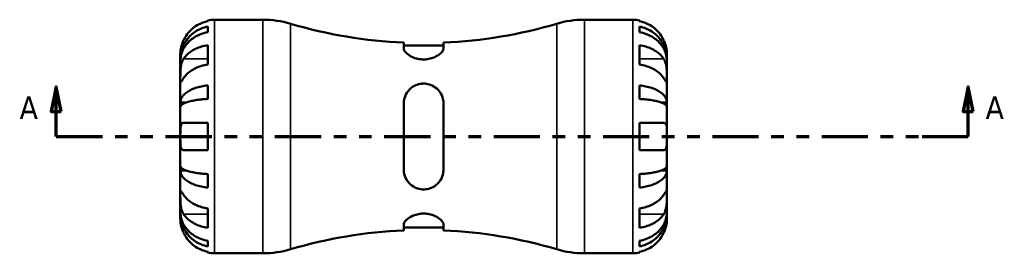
# Model space of a CAD drawing. Header units: inches. Extents: x 0.1 to 37.4, y -3.6 to 21.5.
# Tile 3 of 8: x 12.5 to 20.3, y 10.3 to 12.1. Entities that reach past the tile are written whole.
import ezdxf

# ---------------------------------------------------------------- set-up
doc = ezdxf.new("R2010")
doc.units = ezdxf.units.IN
doc.header["$MEASUREMENT"] = 0
doc.linetypes.add('DOUBLE_DASH_CHAIN', pattern=[1.2403, 0.6614, -0.0827, 0.1654, -0.0827, 0.1654, -0.0827])
for name, color, linetype, lineweight in [('Section Line (ANSI)', 7, 'DOUBLE_DASH_CHAIN', 70), ('Visible (ANSI)', 7, 'Continuous', 50), ('Visible Narrow (ANSI)', 7, 'Continuous', 35)]:
    doc.layers.add(name, color=color, linetype=linetype, lineweight=lineweight)
doc.styles.add('Label Text (ANSI)', font='tahoma.ttf')

# ---------------------------------------------------------------- blocks, each defined once
blk = doc.blocks.new('2dTransSection0')
at = {"layer": 'Section Line (ANSI)', "linetype": 'Continuous'}
for p, q in [((12.7898, 11.6047), (12.7504, 11.4078)), ((12.7898, 11.4078), (12.7898, 11.6047)), ((12.8291, 11.4078), (12.7898, 11.6047)), ((20.0061, 11.6047), (19.9667, 11.4078)), ((20.0061, 11.4078), (20.0061, 11.6047)), ((20.0454, 11.4078), (20.0061, 11.6047)), ((12.7504, 11.4078), (12.8291, 11.4078)), ((12.7898, 11.211), (12.7898, 11.4078)), ((19.9667, 11.4078), (20.0454, 11.4078)), ((20.0061, 11.211), (20.0061, 11.4078)), ((12.7898, 11.211), (13.1559, 11.211)), ((19.6399, 11.211), (20.0061, 11.211))]:
    blk.add_line(p, q, dxfattribs=at)
at = {"layer": 'Section Line (ANSI)', "linetype": 'DOUBLE_DASH_CHAIN', "ltscale": 0.552299}
blk.add_line((12.7898, 11.211), (20.0061, 11.211), dxfattribs=at)
at = {"layer": 'Section Line (ANSI)', "linetype": 'Continuous', "flags": 128}
for points in [[(12.8291, 11.4078), (12.7898, 11.6047), (12.7504, 11.4078), (12.8291, 11.4078)], [(20.0454, 11.4078), (20.0061, 11.6047), (19.9667, 11.4078), (20.0454, 11.4078)]]:
    blk.add_lwpolyline(points, dxfattribs=at)
at = {"layer": 'Section Line (ANSI)'}
for points in [[(12.8291, 11.4078), (12.7898, 11.6047), (12.7504, 11.4078), (12.8291, 11.4078)], [(20.0454, 11.4078), (20.0061, 11.6047), (19.9667, 11.4078), (20.0454, 11.4078)]]:
    blk.add_solid(points, dxfattribs=at)
at = {"layer": 'Section Line (ANSI)', "char_height": 0.18, "attachment_point": 7, "style": 'Label Text (ANSI)'}
for insert in [(12.5, 11.3488), (20.1427, 11.3488)]:
    blk.add_mtext('A', dxfattribs=dict(at, insert=insert))

msp = doc.modelspace()

# ---------------------------------------------------------------- linework, layer by layer
at = {"layer": 'Visible (ANSI)'}
for p, q in [((13.9883, 12.1241), (13.9883, 12.1305)), ((13.9883, 12.0366), (13.9883, 12.081)), ((14.0424, 12.136), (14.4246, 12.136)), ((16.9693, 12.136), (17.3515, 12.136)), ((17.4056, 12.1305), (17.4056, 12.1241)), ((17.4056, 12.081), (17.4056, 12.0366)), ((13.9883, 11.7802), (13.9883, 11.9332)), ((15.5398, 11.9543), (15.5398, 11.9067)), ((15.854, 11.9313), (15.5398, 11.9313)), ((15.854, 11.9067), (15.854, 11.9543)), ((17.4056, 11.9332), (17.4056, 11.7802)), ((13.7719, 11.8234), (13.7719, 11.8655)), ((17.6219, 11.8234), (17.6219, 11.8655)), ((13.7719, 11.8074), (13.7719, 11.8234)), ((13.7719, 11.8234), (13.7726, 11.8234)), ((13.7719, 11.6738), (13.7719, 11.8074)), ((17.6219, 11.8234), (17.6213, 11.8234)), ((17.6219, 11.8074), (17.6219, 11.8234)), ((17.6219, 11.6738), (17.6219, 11.8074)), ((13.7719, 11.4807), (13.7719, 11.6738)), ((13.9883, 11.5086), (13.9883, 11.6157)), ((17.4056, 11.6157), (17.4056, 11.5086)), ((17.6219, 11.4807), (17.6219, 11.6738)), ((13.7719, 11.442), (13.7719, 11.4807)), ((13.7719, 11.4807), (13.8199, 11.4807)), ((15.5398, 11.4728), (15.5398, 10.9492)), ((15.854, 10.9492), (15.854, 11.4728)), ((17.6219, 11.4807), (17.5739, 11.4807)), ((17.6219, 11.442), (17.6219, 11.4807)), ((13.7719, 11.211), (13.7719, 11.442)), ((17.6219, 11.211), (17.6219, 11.442)), ((13.798, 11.3192), (13.9883, 11.3192)), ((13.9883, 11.1028), (13.9883, 11.3192)), ((17.4056, 11.3192), (17.4056, 11.1028)), ((17.4056, 11.3192), (17.5959, 11.3192)), ((13.7719, 10.98), (13.7719, 11.211)), ((17.6219, 10.98), (17.6219, 11.211)), ((13.9883, 11.1028), (13.798, 11.1028)), ((17.5959, 11.1028), (17.4056, 11.1028)), ((13.7719, 10.9413), (13.7719, 10.98)), ((13.7719, 10.7482), (13.7719, 10.9413)), ((13.7719, 10.9413), (13.8199, 10.9413)), ((13.9883, 10.8062), (13.9883, 10.9133)), ((17.4056, 10.9133), (17.4056, 10.8062)), ((17.6219, 10.9413), (17.5739, 10.9413)), ((17.6219, 10.9413), (17.6219, 10.98)), ((17.6219, 10.7482), (17.6219, 10.9413)), ((13.7719, 10.6146), (13.7719, 10.7482)), ((17.6219, 10.6146), (17.6219, 10.7482)), ((13.7719, 10.5986), (13.7719, 10.6146)), ((13.7719, 10.5564), (13.7719, 10.5986)), ((13.7719, 10.5986), (13.7726, 10.5986)), ((13.9883, 10.4888), (13.9883, 10.6418)), ((17.4056, 10.6418), (17.4056, 10.4888)), ((17.6219, 10.5986), (17.6213, 10.5986)), ((17.6219, 10.5986), (17.6219, 10.6146)), ((17.6219, 10.5564), (17.6219, 10.5986)), ((15.5398, 10.5153), (15.5398, 10.4676)), ((15.854, 10.4907), (15.5398, 10.4907)), ((15.854, 10.4676), (15.854, 10.5153)), ((13.9883, 10.3409), (13.9883, 10.3853)), ((17.4056, 10.3853), (17.4056, 10.3409)), ((13.9883, 10.2914), (13.9883, 10.2978)), ((14.0424, 10.286), (14.4246, 10.286)), ((16.9693, 10.286), (17.3515, 10.286)), ((17.4056, 10.2978), (17.4056, 10.2914))]:
    msp.add_line(p, q, dxfattribs=at)
for centre, radius, start, end in [((14.0424, 11.8655), 0.2705, 90, 101.53696), ((14.4246, 11.366), 0.77, 73.45456, 90), ((15.6969, 15.6489), 3.698, 253.45456, 267.56539), ((15.6969, 15.6489), 3.698, 272.43461, 286.54544), ((16.9693, 11.366), 0.77, 90, 106.54544), ((17.3515, 11.8655), 0.2705, 78.46304, 90), ((15.6969, 6.773), 3.698, 92.43461, 106.54544), ((15.6969, 6.773), 3.698, 73.45456, 87.56539), ((14.0424, 10.5564), 0.2705, 258.46304, 270), ((14.4246, 11.056), 0.77, 270, 286.54544), ((16.9693, 11.056), 0.77, 253.45456, 270), ((17.3515, 10.5564), 0.2705, 270, 281.53696)]:
    msp.add_arc(centre, radius, start, end, dxfattribs=at)
for points, knots in [([(13.7719, 11.8234), (13.7719, 11.8396), (13.7736, 11.8574), (13.7807, 11.8922), (13.7862, 11.9092), (13.799, 11.9393), (13.8075, 11.955), (13.8277, 11.9844), (13.8395, 11.9981), (13.8631, 12.021), (13.8771, 12.0323), (13.9074, 12.0519), (13.9236, 12.0602), (13.954, 12.0724), (13.971, 12.0776), (13.9883, 12.081)], [3.0637484, 3.0637484, 3.0637484, 3.0637484, 3.1917725, 3.1917725, 3.3197966, 3.3197966, 3.4473335, 3.4473335, 3.5748703, 3.5748703, 3.7020879, 3.7020879, 3.8293055, 3.8293055, 3.9530275, 3.9530275, 3.9530275, 3.9530275]), ([(13.9883, 12.1241), (13.971, 12.1206), (13.9542, 12.1152), (13.9238, 12.1026), (13.9076, 12.0941), (13.8773, 12.0738), (13.8633, 12.062), (13.8397, 12.0383), (13.8279, 12.0241), (13.8102, 11.9975), (13.8035, 11.9855), (13.798, 11.9737)], [0.1303408, 0.1303408, 0.1303408, 0.1303408, 0.2536482, 0.2536482, 0.3809202, 0.3809202, 0.5081921, 0.5081921, 0.6362254, 0.6362254, 0.7316612, 0.7316612, 0.7316612, 0.7316612]), ([(17.5959, 11.9737), (17.5903, 11.9855), (17.5837, 11.9975), (17.566, 12.0241), (17.5542, 12.0383), (17.5306, 12.062), (17.5165, 12.0738), (17.4863, 12.0941), (17.4701, 12.1026), (17.4397, 12.1152), (17.4228, 12.1206), (17.4056, 12.1241)], [3.3710401, 3.3710401, 3.3710401, 3.3710401, 3.4664759, 3.4664759, 3.5945092, 3.5945092, 3.7217811, 3.7217811, 3.849053, 3.849053, 3.9723605, 3.9723605, 3.9723605, 3.9723605]), ([(17.4056, 12.081), (17.4229, 12.0776), (17.4398, 12.0724), (17.4703, 12.0602), (17.4865, 12.0519), (17.5167, 12.0323), (17.5308, 12.021), (17.5544, 11.9981), (17.5661, 11.9844), (17.5864, 11.955), (17.5949, 11.9393), (17.6077, 11.9092), (17.6132, 11.8922), (17.6203, 11.8574), (17.6219, 11.8396), (17.6219, 11.8234)], [0.1303364, 0.1303364, 0.1303364, 0.1303364, 0.2540584, 0.2540584, 0.381276, 0.381276, 0.5084936, 0.5084936, 0.6360304, 0.6360304, 0.7635673, 0.7635673, 0.8915914, 0.8915914, 1.0196155, 1.0196155, 1.0196155, 1.0196155]), ([(13.9883, 12.0366), (13.9709, 12.0336), (13.954, 12.029), (13.9235, 12.0181), (13.9073, 12.0107), (13.877, 11.9932), (13.8629, 11.9831), (13.8393, 11.9627), (13.8276, 11.9505), (13.8074, 11.9244), (13.7989, 11.9104), (13.7861, 11.8837), (13.7807, 11.8685), (13.7736, 11.8376), (13.7719, 11.8218), (13.7719, 11.8074)], [0.1303415, 0.1303415, 0.1303415, 0.1303415, 0.2543219, 0.2543219, 0.3816719, 0.3816719, 0.5090218, 0.5090218, 0.6364271, 0.6364271, 0.7638323, 0.7638323, 0.8917239, 0.8917239, 1.0196155, 1.0196155, 1.0196155, 1.0196155]), ([(17.6219, 11.8074), (17.6219, 11.8218), (17.6203, 11.8376), (17.6132, 11.8686), (17.6077, 11.8838), (17.5949, 11.9105), (17.5864, 11.9245), (17.5661, 11.9507), (17.5544, 11.9628), (17.5308, 11.9832), (17.5167, 11.9933), (17.4865, 12.0108), (17.4703, 12.0181), (17.4398, 12.029), (17.4229, 12.0336), (17.4056, 12.0366)], [3.0637481, 3.0637481, 3.0637481, 3.0637481, 3.1917723, 3.1917723, 3.3197964, 3.3197964, 3.4473332, 3.4473332, 3.57487, 3.57487, 3.7020877, 3.7020877, 3.8293053, 3.8293053, 3.9530272, 3.9530272, 3.9530272, 3.9530272]), ([(13.798, 11.9737), (13.7942, 11.9657), (13.7909, 11.9576), (13.7845, 11.9404), (13.7817, 11.9313), (13.7771, 11.9133), (13.7754, 11.9046), (13.7728, 11.8871), (13.7723, 11.8792), (13.7719, 11.8683), (13.7719, 11.8655), (13.7719, 11.8655)], [-0.4427567, -0.4427567, -0.4427567, -0.4427567, -0.3756506, -0.3756506, -0.2995234, -0.2995234, -0.2159093, -0.2159093, -0.1090873, -0.1090873, 0, 0, 0, 0]), ([(13.798, 11.8268), (13.8035, 11.8351), (13.8102, 11.8436), (13.8279, 11.8624), (13.8397, 11.8725), (13.8633, 11.8892), (13.8773, 11.8976), (13.9076, 11.9119), (13.9238, 11.918), (13.9542, 11.9269), (13.971, 11.9307), (13.9883, 11.9332)], [3.3710401, 3.3710401, 3.3710401, 3.3710401, 3.4664759, 3.4664759, 3.5945092, 3.5945092, 3.7217811, 3.7217811, 3.849053, 3.849053, 3.9723605, 3.9723605, 3.9723605, 3.9723605]), ([(17.4056, 11.9332), (17.4229, 11.9306), (17.4399, 11.9268), (17.4703, 11.9179), (17.4866, 11.9118), (17.5169, 11.8974), (17.5309, 11.889), (17.5545, 11.8722), (17.5662, 11.8622), (17.5838, 11.8434), (17.5904, 11.8351), (17.5959, 11.8268)], [0.130353, 0.130353, 0.130353, 0.130353, 0.2542758, 0.2542758, 0.3818647, 0.3818647, 0.5094536, 0.5094536, 0.6371741, 0.6371741, 0.7316584, 0.7316584, 0.7316584, 0.7316584]), ([(17.6219, 11.8655), (17.6219, 11.8655), (17.6219, 11.8665), (17.6219, 11.8708), (17.6218, 11.8741), (17.6211, 11.885), (17.6203, 11.8937), (17.617, 11.9121), (17.615, 11.9207), (17.6098, 11.939), (17.6066, 11.9484), (17.6007, 11.9631), (17.5983, 11.9684), (17.5959, 11.9737)], [0, 0, 0, 0, 0.06597, 0.06597, 0.1359358, 0.1359358, 0.2409878, 0.2409878, 0.3202403, 0.3202403, 0.3982759, 0.3982759, 0.4425376, 0.4425376, 0.4425376, 0.4425376]), ([(15.854, 11.9067), (15.854, 11.9015), (15.8522, 11.8958), (15.8431, 11.8802), (15.8331, 11.8698), (15.8064, 11.8502), (15.7898, 11.8411), (15.7565, 11.829), (15.7414, 11.825), (15.7118, 11.8211), (15.6981, 11.8206), (15.6696, 11.8222), (15.6552, 11.8246), (15.6236, 11.8331), (15.6075, 11.8399), (15.5765, 11.857), (15.563, 11.8678), (15.5452, 11.8878), (15.5404, 11.8971), (15.5399, 11.9058), (15.5398, 11.9062), (15.5398, 11.9067)], [-1.486894, -1.486894, -1.486894, -1.486894, -1.374426, -1.374426, -1.192526, -1.192526, -1.016332, -1.016332, -0.890046, -0.890046, -0.784819, -0.784819, -0.670537, -0.670537, -0.51901, -0.51901, -0.330573, -0.330573, -0.156561, -0.156561, -0.146637, -0.146637, -0.146637, -0.146637]), ([(13.7719, 11.6738), (13.7719, 11.6794), (13.7719, 11.6856), (13.772, 11.6995), (13.772, 11.7072), (13.7725, 11.7263), (13.7731, 11.738), (13.7754, 11.7607), (13.7771, 11.7716), (13.7813, 11.7892), (13.7834, 11.7961), (13.7882, 11.8088), (13.7908, 11.8146), (13.7951, 11.8223), (13.7965, 11.8246), (13.798, 11.8268)], [0, 0, 0, 0, 0.0605809, 0.0605809, 0.1253161, 0.1253161, 0.2148329, 0.2148329, 0.2996129, 0.2996129, 0.3587788, 0.3587788, 0.416121, 0.416121, 0.4421601, 0.4421601, 0.4421601, 0.4421601]), ([(13.9883, 11.7802), (13.9709, 11.7776), (13.954, 11.7738), (13.9235, 11.7649), (13.9073, 11.7588), (13.877, 11.7444), (13.8629, 11.736), (13.8393, 11.7192), (13.8276, 11.7092), (13.8101, 11.6904), (13.8035, 11.6821), (13.798, 11.6738)], [0.130353, 0.130353, 0.130353, 0.130353, 0.2542758, 0.2542758, 0.3818647, 0.3818647, 0.5094536, 0.5094536, 0.6371741, 0.6371741, 0.7316584, 0.7316584, 0.7316584, 0.7316584]), ([(17.5959, 11.6738), (17.5903, 11.6821), (17.5837, 11.6906), (17.566, 11.7094), (17.5542, 11.7195), (17.5306, 11.7362), (17.5165, 11.7446), (17.4863, 11.7589), (17.4701, 11.765), (17.4397, 11.7739), (17.4228, 11.7777), (17.4056, 11.7802)], [3.3710401, 3.3710401, 3.3710401, 3.3710401, 3.4664759, 3.4664759, 3.5945092, 3.5945092, 3.7217811, 3.7217811, 3.849053, 3.849053, 3.9723605, 3.9723605, 3.9723605, 3.9723605]), ([(17.5959, 11.8268), (17.5975, 11.8243), (17.5991, 11.8217), (17.6035, 11.8137), (17.6061, 11.8079), (17.6108, 11.795), (17.6129, 11.788), (17.617, 11.7704), (17.6186, 11.7596), (17.621, 11.7351), (17.6215, 11.7217), (17.622, 11.6959), (17.6219, 11.6839), (17.6219, 11.6738)], [-0.4426933, -0.4426933, -0.4426933, -0.4426933, -0.4134358, -0.4134358, -0.356428, -0.356428, -0.2966362, -0.2966362, -0.2128548, -0.2128548, -0.1090118, -0.1090118, 0, 0, 0, 0]), ([(13.798, 11.6738), (13.7964, 11.6713), (13.7948, 11.669), (13.7904, 11.6624), (13.7878, 11.6584), (13.783, 11.6515), (13.781, 11.6486), (13.7769, 11.6434), (13.7753, 11.642), (13.7728, 11.6423), (13.7723, 11.6451), (13.7719, 11.6557), (13.7719, 11.6637), (13.7719, 11.6738)], [-0.4426933, -0.4426933, -0.4426933, -0.4426933, -0.4134358, -0.4134358, -0.356428, -0.356428, -0.2966362, -0.2966362, -0.2128548, -0.2128548, -0.1090118, -0.1090118, 0, 0, 0, 0]), ([(13.7719, 11.4807), (13.7719, 11.4892), (13.7736, 11.4985), (13.7807, 11.5168), (13.7862, 11.5257), (13.799, 11.5414), (13.8075, 11.5497), (13.8277, 11.5651), (13.8395, 11.5722), (13.8631, 11.5843), (13.8771, 11.5902), (13.9074, 11.6005), (13.9236, 11.6048), (13.954, 11.6112), (13.971, 11.6139), (13.9883, 11.6157)], [3.0637481, 3.0637481, 3.0637481, 3.0637481, 3.1917723, 3.1917723, 3.3197964, 3.3197964, 3.4473332, 3.4473332, 3.57487, 3.57487, 3.7020877, 3.7020877, 3.8293053, 3.8293053, 3.9530272, 3.9530272, 3.9530272, 3.9530272]), ([(15.5398, 11.4728), (15.5398, 11.4866), (15.5417, 11.5002), (15.5508, 11.5344), (15.5607, 11.554), (15.5874, 11.5874), (15.604, 11.6013), (15.6373, 11.619), (15.6525, 11.6243), (15.682, 11.6298), (15.6957, 11.6305), (15.7243, 11.6282), (15.7387, 11.6249), (15.7702, 11.6131), (15.7864, 11.6032), (15.8173, 11.5762), (15.8309, 11.5578), (15.8487, 11.5185), (15.8535, 11.4978), (15.854, 11.4752), (15.854, 11.474), (15.854, 11.4728)], [-1.486894, -1.486894, -1.486894, -1.486894, -1.374426, -1.374426, -1.192526, -1.192526, -1.016332, -1.016332, -0.890046, -0.890046, -0.784819, -0.784819, -0.670537, -0.670537, -0.51901, -0.51901, -0.330573, -0.330573, -0.156561, -0.156561, -0.146637, -0.146637, -0.146637, -0.146637]), ([(17.4056, 11.6157), (17.4229, 11.6139), (17.4398, 11.6112), (17.4703, 11.6048), (17.4865, 11.6005), (17.5167, 11.5902), (17.5308, 11.5843), (17.5544, 11.5722), (17.5661, 11.5651), (17.5864, 11.5497), (17.5949, 11.5414), (17.6077, 11.5257), (17.6132, 11.5168), (17.6203, 11.4985), (17.6219, 11.4892), (17.6219, 11.4807)], [0.1303364, 0.1303364, 0.1303364, 0.1303364, 0.2540584, 0.2540584, 0.381276, 0.381276, 0.5084936, 0.5084936, 0.6360304, 0.6360304, 0.7635673, 0.7635673, 0.8915914, 0.8915914, 1.0196155, 1.0196155, 1.0196155, 1.0196155]), ([(17.6219, 11.6738), (17.6219, 11.6682), (17.6219, 11.6632), (17.6219, 11.6544), (17.6218, 11.6507), (17.6214, 11.6441), (17.6208, 11.6422), (17.6185, 11.642), (17.6168, 11.6437), (17.6126, 11.6491), (17.6105, 11.652), (17.6057, 11.659), (17.603, 11.663), (17.5987, 11.6695), (17.5973, 11.6716), (17.5959, 11.6738)], [0, 0, 0, 0, 0.0605809, 0.0605809, 0.1253161, 0.1253161, 0.2148329, 0.2148329, 0.2996129, 0.2996129, 0.3587788, 0.3587788, 0.416121, 0.416121, 0.4421601, 0.4421601, 0.4421601, 0.4421601]), ([(13.9883, 11.5086), (13.9709, 11.5077), (13.954, 11.5064), (13.9235, 11.5032), (13.9073, 11.5011), (13.877, 11.496), (13.8629, 11.493), (13.8393, 11.4871), (13.8276, 11.4836), (13.8074, 11.476), (13.7989, 11.4719), (13.7861, 11.4642), (13.7807, 11.4598), (13.7736, 11.4508), (13.7719, 11.4462), (13.7719, 11.442)], [0.1303415, 0.1303415, 0.1303415, 0.1303415, 0.2543219, 0.2543219, 0.3816719, 0.3816719, 0.5090218, 0.5090218, 0.6364271, 0.6364271, 0.7638323, 0.7638323, 0.8917239, 0.8917239, 1.0196155, 1.0196155, 1.0196155, 1.0196155]), ([(17.6219, 11.442), (17.6219, 11.4462), (17.6203, 11.4508), (17.6132, 11.4598), (17.6077, 11.4642), (17.5949, 11.4719), (17.5864, 11.476), (17.5661, 11.4836), (17.5544, 11.4871), (17.5308, 11.4931), (17.5167, 11.496), (17.4865, 11.5011), (17.4703, 11.5032), (17.4398, 11.5064), (17.4229, 11.5077), (17.4056, 11.5086)], [3.0637481, 3.0637481, 3.0637481, 3.0637481, 3.1917723, 3.1917723, 3.3197964, 3.3197964, 3.4473332, 3.4473332, 3.57487, 3.57487, 3.7020877, 3.7020877, 3.8293053, 3.8293053, 3.9530272, 3.9530272, 3.9530272, 3.9530272]), ([(13.7719, 11.211), (13.7719, 11.2198), (13.7719, 11.2286), (13.772, 11.2465), (13.7721, 11.2555), (13.7729, 11.2761), (13.7738, 11.2868), (13.7772, 11.3013), (13.779, 11.3062), (13.7833, 11.3127), (13.7854, 11.3148), (13.7902, 11.3179), (13.793, 11.3188), (13.7966, 11.3191), (13.7973, 11.3192), (13.798, 11.3192)], [-1.9083114, -1.9083114, -1.9083114, -1.9083114, -1.8410665, -1.8410665, -1.767715, -1.767715, -1.6603296, -1.6603296, -1.5872685, -1.5872685, -1.5326102, -1.5326102, -1.476028, -1.476028, -1.4636078, -1.4636078, -1.4636078, -1.4636078]), ([(17.5959, 11.3192), (17.5978, 11.3192), (17.5996, 11.3189), (17.604, 11.3177), (17.6064, 11.3164), (17.6109, 11.3124), (17.6129, 11.3096), (17.617, 11.3008), (17.6186, 11.2942), (17.6211, 11.2765), (17.6215, 11.2651), (17.622, 11.2394), (17.6219, 11.2253), (17.6219, 11.211)], [-0.4398235, -0.4398235, -0.4398235, -0.4398235, -0.4063078, -0.4063078, -0.353671, -0.353671, -0.2963084, -0.2963084, -0.2119376, -0.2119376, -0.1088504, -0.1088504, 0, 0, 0, 0]), ([(13.798, 11.1028), (13.7961, 11.1028), (13.7943, 11.103), (13.7899, 11.1042), (13.7875, 11.1055), (13.783, 11.1096), (13.781, 11.1124), (13.7769, 11.1211), (13.7752, 11.1278), (13.7728, 11.1454), (13.7723, 11.1568), (13.7719, 11.1825), (13.7719, 11.1967), (13.7719, 11.211)], [-0.4398235, -0.4398235, -0.4398235, -0.4398235, -0.4063078, -0.4063078, -0.353671, -0.353671, -0.2963084, -0.2963084, -0.2119376, -0.2119376, -0.1088504, -0.1088504, 0, 0, 0, 0]), ([(17.6219, 11.211), (17.6219, 11.2021), (17.6219, 11.1934), (17.6219, 11.1755), (17.6218, 11.1665), (17.621, 11.1459), (17.6201, 11.1352), (17.6167, 11.1206), (17.6148, 11.1158), (17.6106, 11.1093), (17.6085, 11.1071), (17.6037, 11.104), (17.6009, 11.1031), (17.5972, 11.1028), (17.5966, 11.1028), (17.5959, 11.1028)], [-1.9083114, -1.9083114, -1.9083114, -1.9083114, -1.8410665, -1.8410665, -1.767715, -1.767715, -1.6603296, -1.6603296, -1.5872685, -1.5872685, -1.5326102, -1.5326102, -1.476028, -1.476028, -1.4636078, -1.4636078, -1.4636078, -1.4636078]), ([(13.7719, 10.98), (13.7719, 10.9758), (13.7736, 10.9712), (13.7807, 10.9622), (13.7862, 10.9578), (13.799, 10.95), (13.8075, 10.9459), (13.8277, 10.9383), (13.8395, 10.9348), (13.8631, 10.9289), (13.8771, 10.9259), (13.9074, 10.9209), (13.9236, 10.9187), (13.954, 10.9156), (13.971, 10.9142), (13.9883, 10.9133)], [3.0637481, 3.0637481, 3.0637481, 3.0637481, 3.1917723, 3.1917723, 3.3197964, 3.3197964, 3.4473332, 3.4473332, 3.57487, 3.57487, 3.7020877, 3.7020877, 3.8293053, 3.8293053, 3.9530272, 3.9530272, 3.9530272, 3.9530272]), ([(13.9883, 10.8062), (13.9709, 10.808), (13.954, 10.8107), (13.9235, 10.8172), (13.9073, 10.8215), (13.877, 10.8318), (13.8629, 10.8378), (13.8393, 10.8498), (13.8276, 10.8569), (13.8074, 10.8723), (13.7989, 10.8806), (13.7861, 10.8963), (13.7807, 10.9052), (13.7736, 10.9235), (13.7719, 10.9328), (13.7719, 10.9413)], [0.1303415, 0.1303415, 0.1303415, 0.1303415, 0.2543219, 0.2543219, 0.3816719, 0.3816719, 0.5090218, 0.5090218, 0.6364271, 0.6364271, 0.7638323, 0.7638323, 0.8917239, 0.8917239, 1.0196155, 1.0196155, 1.0196155, 1.0196155]), ([(15.854, 10.9492), (15.854, 10.9354), (15.8522, 10.9218), (15.8431, 10.8876), (15.8331, 10.8679), (15.8064, 10.8346), (15.7898, 10.8206), (15.7565, 10.803), (15.7414, 10.7976), (15.7118, 10.7922), (15.6981, 10.7915), (15.6696, 10.7938), (15.6552, 10.797), (15.6236, 10.8089), (15.6075, 10.8187), (15.5765, 10.8457), (15.563, 10.8641), (15.5452, 10.9035), (15.5404, 10.9242), (15.5399, 10.9467), (15.5398, 10.9479), (15.5398, 10.9492)], [-1.486894, -1.486894, -1.486894, -1.486894, -1.374426, -1.374426, -1.192526, -1.192526, -1.016332, -1.016332, -0.890046, -0.890046, -0.784819, -0.784819, -0.670537, -0.670537, -0.51901, -0.51901, -0.330573, -0.330573, -0.156561, -0.156561, -0.146637, -0.146637, -0.146637, -0.146637]), ([(17.4056, 10.9133), (17.4229, 10.9142), (17.4398, 10.9156), (17.4703, 10.9187), (17.4865, 10.9209), (17.5167, 10.9259), (17.5308, 10.9289), (17.5544, 10.9348), (17.5661, 10.9383), (17.5864, 10.9459), (17.5949, 10.95), (17.6077, 10.9578), (17.6132, 10.9622), (17.6203, 10.9712), (17.6219, 10.9758), (17.6219, 10.98)], [0.1303364, 0.1303364, 0.1303364, 0.1303364, 0.2540584, 0.2540584, 0.381276, 0.381276, 0.5084936, 0.5084936, 0.6360304, 0.6360304, 0.7635673, 0.7635673, 0.8915914, 0.8915914, 1.0196155, 1.0196155, 1.0196155, 1.0196155]), ([(17.6219, 10.9413), (17.6219, 10.9328), (17.6203, 10.9235), (17.6132, 10.9052), (17.6077, 10.8963), (17.5949, 10.8806), (17.5864, 10.8723), (17.5662, 10.8569), (17.5545, 10.8498), (17.5309, 10.8378), (17.5169, 10.8318), (17.4866, 10.8215), (17.4704, 10.8172), (17.4399, 10.8107), (17.4229, 10.808), (17.4056, 10.8062)], [3.0637481, 3.0637481, 3.0637481, 3.0637481, 3.1916398, 3.1916398, 3.3195314, 3.3195314, 3.4469366, 3.4469366, 3.5743418, 3.5743418, 3.7016918, 3.7016918, 3.8290417, 3.8290417, 3.9530222, 3.9530222, 3.9530222, 3.9530222]), ([(13.7719, 10.7482), (13.7719, 10.7538), (13.7719, 10.7588), (13.772, 10.7676), (13.772, 10.7713), (13.7725, 10.7778), (13.7731, 10.7798), (13.7754, 10.7799), (13.7771, 10.7783), (13.7813, 10.7729), (13.7834, 10.7699), (13.7882, 10.7629), (13.7908, 10.7589), (13.7951, 10.7524), (13.7965, 10.7503), (13.798, 10.7482)], [0, 0, 0, 0, 0.0605809, 0.0605809, 0.1253161, 0.1253161, 0.2148329, 0.2148329, 0.2996129, 0.2996129, 0.3587788, 0.3587788, 0.416121, 0.416121, 0.4421601, 0.4421601, 0.4421601, 0.4421601]), ([(17.5959, 10.7482), (17.5975, 10.7506), (17.5991, 10.753), (17.6035, 10.7596), (17.6061, 10.7635), (17.6108, 10.7704), (17.6129, 10.7733), (17.617, 10.7785), (17.6186, 10.78), (17.621, 10.7796), (17.6215, 10.7769), (17.622, 10.7663), (17.6219, 10.7583), (17.6219, 10.7482)], [-0.4426933, -0.4426933, -0.4426933, -0.4426933, -0.4134358, -0.4134358, -0.356428, -0.356428, -0.2966362, -0.2966362, -0.2128548, -0.2128548, -0.1090118, -0.1090118, 0, 0, 0, 0]), ([(13.798, 10.5952), (13.7964, 10.5976), (13.7948, 10.6002), (13.7904, 10.6083), (13.7878, 10.6141), (13.783, 10.6269), (13.781, 10.6339), (13.7769, 10.6516), (13.7753, 10.6623), (13.7728, 10.6868), (13.7723, 10.7002), (13.7719, 10.726), (13.7719, 10.738), (13.7719, 10.7482)], [-0.4426933, -0.4426933, -0.4426933, -0.4426933, -0.4134358, -0.4134358, -0.356428, -0.356428, -0.2966362, -0.2966362, -0.2128548, -0.2128548, -0.1090118, -0.1090118, 0, 0, 0, 0]), ([(13.798, 10.7482), (13.8035, 10.7398), (13.8102, 10.7313), (13.8279, 10.7125), (13.8397, 10.7025), (13.8633, 10.6857), (13.8773, 10.6774), (13.9076, 10.663), (13.9238, 10.657), (13.9542, 10.6481), (13.971, 10.6443), (13.9883, 10.6418)], [3.3710401, 3.3710401, 3.3710401, 3.3710401, 3.4664759, 3.4664759, 3.5945092, 3.5945092, 3.7217811, 3.7217811, 3.849053, 3.849053, 3.9723605, 3.9723605, 3.9723605, 3.9723605]), ([(17.4056, 10.6418), (17.4229, 10.6443), (17.4399, 10.6481), (17.4703, 10.6571), (17.4866, 10.6631), (17.5169, 10.6776), (17.5309, 10.6859), (17.5545, 10.7027), (17.5662, 10.7128), (17.5838, 10.7315), (17.5904, 10.7399), (17.5959, 10.7482)], [0.130353, 0.130353, 0.130353, 0.130353, 0.2542758, 0.2542758, 0.3818647, 0.3818647, 0.5094536, 0.5094536, 0.6371741, 0.6371741, 0.7316584, 0.7316584, 0.7316584, 0.7316584]), ([(17.6219, 10.7482), (17.6219, 10.7425), (17.6219, 10.7363), (17.6219, 10.7224), (17.6218, 10.7147), (17.6214, 10.6956), (17.6208, 10.684), (17.6185, 10.6612), (17.6168, 10.6504), (17.6126, 10.6327), (17.6105, 10.6259), (17.6057, 10.6131), (17.603, 10.6073), (17.5987, 10.5996), (17.5973, 10.5973), (17.5959, 10.5952)], [0, 0, 0, 0, 0.0605809, 0.0605809, 0.1253161, 0.1253161, 0.2148329, 0.2148329, 0.2996129, 0.2996129, 0.3587788, 0.3587788, 0.416121, 0.416121, 0.4421601, 0.4421601, 0.4421601, 0.4421601]), ([(13.7719, 10.6146), (13.7719, 10.6001), (13.7736, 10.5843), (13.7807, 10.5533), (13.7862, 10.5382), (13.799, 10.5115), (13.8075, 10.4975), (13.8277, 10.4713), (13.8395, 10.4591), (13.8631, 10.4387), (13.8771, 10.4286), (13.9074, 10.4112), (13.9236, 10.4038), (13.954, 10.393), (13.971, 10.3884), (13.9883, 10.3853)], [3.0637481, 3.0637481, 3.0637481, 3.0637481, 3.1917723, 3.1917723, 3.3197964, 3.3197964, 3.4473332, 3.4473332, 3.57487, 3.57487, 3.7020877, 3.7020877, 3.8293053, 3.8293053, 3.9530272, 3.9530272, 3.9530272, 3.9530272]), ([(13.9883, 10.3409), (13.971, 10.3444), (13.954, 10.3495), (13.9236, 10.3618), (13.9074, 10.37), (13.8771, 10.3896), (13.8631, 10.401), (13.8395, 10.4239), (13.8277, 10.4375), (13.8075, 10.4669), (13.799, 10.4827), (13.7862, 10.5127), (13.7807, 10.5297), (13.7736, 10.5645), (13.7719, 10.5823), (13.7719, 10.5986)], [0.1303364, 0.1303364, 0.1303364, 0.1303364, 0.2540584, 0.2540584, 0.381276, 0.381276, 0.5084936, 0.5084936, 0.6360304, 0.6360304, 0.7635673, 0.7635673, 0.8915914, 0.8915914, 1.0196155, 1.0196155, 1.0196155, 1.0196155]), ([(13.9883, 10.4888), (13.9709, 10.4913), (13.954, 10.4951), (13.9235, 10.5041), (13.9073, 10.5101), (13.877, 10.5246), (13.8629, 10.5329), (13.8393, 10.5497), (13.8276, 10.5598), (13.8101, 10.5785), (13.8035, 10.5869), (13.798, 10.5952)], [0.130353, 0.130353, 0.130353, 0.130353, 0.2542758, 0.2542758, 0.3818647, 0.3818647, 0.5094536, 0.5094536, 0.6371741, 0.6371741, 0.7316584, 0.7316584, 0.7316584, 0.7316584]), ([(15.5398, 10.5153), (15.5398, 10.5205), (15.5417, 10.5261), (15.5508, 10.5418), (15.5607, 10.5522), (15.5874, 10.5717), (15.604, 10.5809), (15.6373, 10.593), (15.6525, 10.5969), (15.682, 10.6009), (15.6957, 10.6014), (15.7243, 10.5997), (15.7387, 10.5973), (15.7702, 10.5889), (15.7864, 10.5821), (15.8173, 10.5649), (15.8309, 10.5542), (15.8487, 10.5341), (15.8535, 10.5248), (15.854, 10.5162), (15.854, 10.5157), (15.854, 10.5153)], [-1.486894, -1.486894, -1.486894, -1.486894, -1.374426, -1.374426, -1.192526, -1.192526, -1.016332, -1.016332, -0.890046, -0.890046, -0.784819, -0.784819, -0.670537, -0.670537, -0.51901, -0.51901, -0.330573, -0.330573, -0.156561, -0.156561, -0.146637, -0.146637, -0.146637, -0.146637]), ([(17.4056, 10.3853), (17.4229, 10.3884), (17.4399, 10.393), (17.4704, 10.4039), (17.4866, 10.4112), (17.5169, 10.4287), (17.5309, 10.4389), (17.5545, 10.4593), (17.5662, 10.4714), (17.5864, 10.4976), (17.5949, 10.5116), (17.6077, 10.5383), (17.6132, 10.5534), (17.6203, 10.5843), (17.6219, 10.6001), (17.6219, 10.6146)], [0.1303415, 0.1303415, 0.1303415, 0.1303415, 0.2543219, 0.2543219, 0.3816719, 0.3816719, 0.5090218, 0.5090218, 0.6364271, 0.6364271, 0.7638323, 0.7638323, 0.8917239, 0.8917239, 1.0196155, 1.0196155, 1.0196155, 1.0196155]), ([(17.6219, 10.5986), (17.6219, 10.5823), (17.6203, 10.5645), (17.6132, 10.5297), (17.6077, 10.5127), (17.5949, 10.4827), (17.5864, 10.4669), (17.5661, 10.4375), (17.5544, 10.4239), (17.5308, 10.401), (17.5167, 10.3896), (17.4865, 10.37), (17.4703, 10.3618), (17.4398, 10.3495), (17.4229, 10.3444), (17.4056, 10.3409)], [3.0637481, 3.0637481, 3.0637481, 3.0637481, 3.1917723, 3.1917723, 3.3197964, 3.3197964, 3.4473332, 3.4473332, 3.57487, 3.57487, 3.7020877, 3.7020877, 3.8293053, 3.8293053, 3.9530272, 3.9530272, 3.9530272, 3.9530272]), ([(17.5959, 10.5952), (17.5903, 10.5868), (17.5837, 10.5783), (17.566, 10.5595), (17.5542, 10.5495), (17.5306, 10.5327), (17.5165, 10.5244), (17.4863, 10.51), (17.4701, 10.504), (17.4397, 10.4951), (17.4228, 10.4913), (17.4056, 10.4888)], [3.3710401, 3.3710401, 3.3710401, 3.3710401, 3.4664759, 3.4664759, 3.5945092, 3.5945092, 3.7217811, 3.7217811, 3.849053, 3.849053, 3.9723605, 3.9723605, 3.9723605, 3.9723605]), ([(13.7719, 10.5564), (13.7719, 10.5564), (13.7719, 10.5554), (13.772, 10.5509), (13.7721, 10.5473), (13.7729, 10.5358), (13.7738, 10.5267), (13.7772, 10.5085), (13.779, 10.5005), (13.7833, 10.4858), (13.7854, 10.4793), (13.7902, 10.4661), (13.793, 10.4593), (13.7966, 10.4512), (13.7973, 10.4497), (13.798, 10.4483)], [-1.9083114, -1.9083114, -1.9083114, -1.9083114, -1.8410665, -1.8410665, -1.767715, -1.767715, -1.6603296, -1.6603296, -1.5872685, -1.5872685, -1.5326102, -1.5326102, -1.476028, -1.476028, -1.4636078, -1.4636078, -1.4636078, -1.4636078]), ([(17.5959, 10.4483), (17.5978, 10.4523), (17.5996, 10.4564), (17.604, 10.4669), (17.6064, 10.4733), (17.6109, 10.4866), (17.6129, 10.4934), (17.617, 10.5095), (17.6186, 10.5183), (17.6211, 10.5354), (17.6215, 10.5429), (17.622, 10.5536), (17.6219, 10.5564), (17.6219, 10.5564)], [-0.4398235, -0.4398235, -0.4398235, -0.4398235, -0.4063078, -0.4063078, -0.353671, -0.353671, -0.2963084, -0.2963084, -0.2119376, -0.2119376, -0.1088504, -0.1088504, 0, 0, 0, 0]), ([(13.798, 10.4483), (13.8035, 10.4365), (13.8102, 10.4245), (13.8279, 10.3979), (13.8397, 10.3837), (13.8633, 10.3599), (13.8773, 10.3482), (13.9076, 10.3279), (13.9238, 10.3193), (13.9542, 10.3067), (13.971, 10.3014), (13.9883, 10.2978)], [3.3710401, 3.3710401, 3.3710401, 3.3710401, 3.4664759, 3.4664759, 3.5945092, 3.5945092, 3.7217811, 3.7217811, 3.849053, 3.849053, 3.9723605, 3.9723605, 3.9723605, 3.9723605]), ([(17.4056, 10.2978), (17.4228, 10.3014), (17.4397, 10.3067), (17.4701, 10.3193), (17.4863, 10.3279), (17.5165, 10.3482), (17.5306, 10.3599), (17.5542, 10.3837), (17.566, 10.3979), (17.5837, 10.4245), (17.5903, 10.4365), (17.5959, 10.4483)], [0.1303408, 0.1303408, 0.1303408, 0.1303408, 0.2536482, 0.2536482, 0.3809202, 0.3809202, 0.5081921, 0.5081921, 0.6362254, 0.6362254, 0.7316612, 0.7316612, 0.7316612, 0.7316612])]:
    msp.add_open_spline(points, degree=3, knots=knots, dxfattribs=at)
at = {"layer": 'Visible Narrow (ANSI)'}
for p, q in [((14.0424, 10.2974), (14.0424, 12.1246)), ((14.4246, 10.2974), (14.4246, 12.1246)), ((14.6438, 12.0931), (14.6438, 10.3289)), ((16.75, 10.3289), (16.75, 12.0931)), ((16.9693, 12.1246), (16.9693, 10.2974)), ((17.3515, 10.2974), (17.3515, 12.1246)), ((13.8075, 11.8268), (13.9788, 11.8268)), ((17.5864, 11.8268), (17.4151, 11.8268)), ((13.8075, 10.5952), (13.9788, 10.5952)), ((17.5864, 10.5952), (17.4151, 10.5952))]:
    msp.add_line(p, q, dxfattribs=at)

# ---------------------------------------------------------------- block references
at = {"layer": 'Section Line (ANSI)'}
msp.add_blockref('2dTransSection0', (0, 0), dxfattribs=at)

doc.saveas('drawing.dxf')
